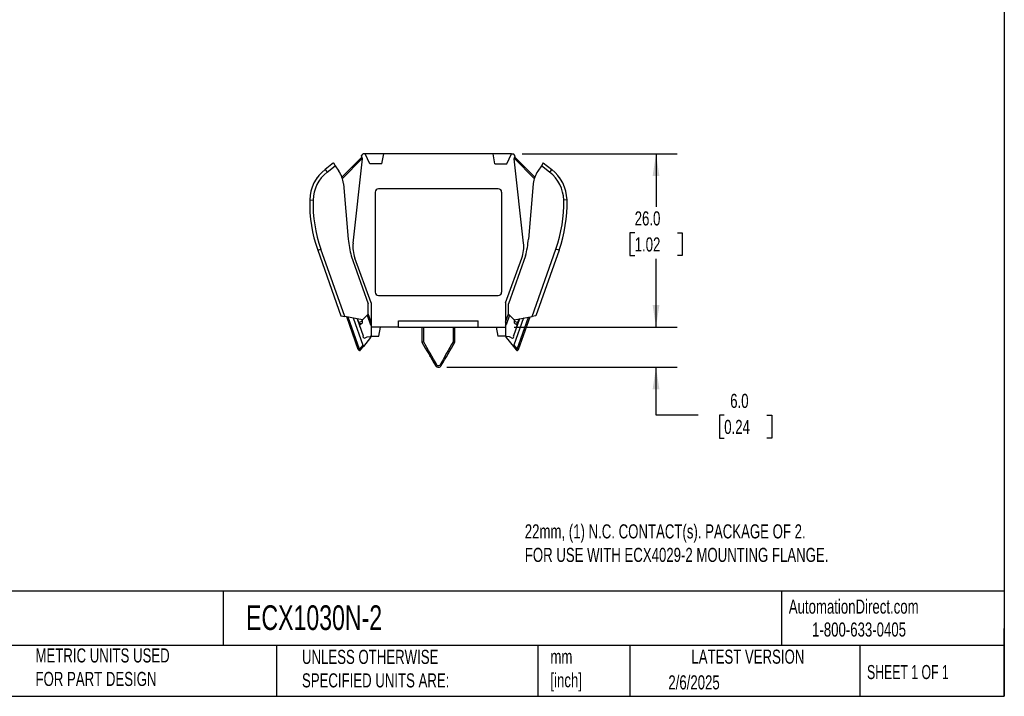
# Model space of a CAD drawing. Header units: millimetres. Extents: x 6 to 273, y 6 to 210.
# Tile 3 of 5: x 125 to 273, y 6 to 108. Entities that reach past the tile are written whole.
import ezdxf

# ---------------------------------------------------------------- set-up
doc = ezdxf.new("R2010")
doc.units = ezdxf.units.MM
doc.linetypes.add('SLD-Solid', pattern=[0])
doc.layers.add('DIMENSIONS', color=140, linetype='SLD-Solid', lineweight=25)
doc.layers.add('TEXT', color=140, linetype='SLD-Solid', lineweight=25)
doc.styles.add('SLDTEXTSTYLE0', font='TXT', dxfattribs={"width": 0.7})
doc.styles.add('SLDTEXTSTYLE1', font='TXT', dxfattribs={"width": 0.65})
doc.dimstyles.new('SLDDIMSTYLE1', dxfattribs={"dimtxt": 2.158008, "dimasz": 3.302, "dimexe": 0, "dimexo": 0.0625, "dimgap": 0.539502, "dimtad": 0, "dimtih": 1, "dimtoh": 1, "dimrnd": 1e-09, "dimzin": 4, "dimdsep": 46, "dimtxsty": 'SLDTEXTSTYLE0', "dimsah": 1, "dimcen": 0.09, "dimadec": 0, "dimazin": 1, "dimtfac": 1, "dimtofl": 0, "dimtmove": 0, "dimatfit": 3, "dimfxl": 0, "dimfrac": 2, "dimtolj": 1, "dimtzin": 12, "dimarcsym": 0})
doc.dimstyles.new('SLDDIMSTYLE2', dxfattribs={"dimtxt": 2.158008, "dimasz": 3.302, "dimexe": 0, "dimexo": 0.0625, "dimgap": 0.539502, "dimtad": 0, "dimtih": 1, "dimtoh": 1, "dimrnd": 1e-09, "dimzin": 4, "dimdsep": 46, "dimtxsty": 'SLDTEXTSTYLE0', "dimsah": 1, "dimcen": 0.09, "dimadec": 0, "dimazin": 1, "dimtfac": 1, "dimtmove": 0, "dimatfit": 0, "dimfxl": 0, "dimfrac": 2, "dimtolj": 1, "dimtzin": 12, "dimarcsym": 0})

# ---------------------------------------------------------------- blocks, each defined once
blk = doc.blocks.new('_D_1')
at = {"layer": 'DIMENSIONS'}
for p, q in [((200.66, 87.8), (223.94, 87.8)), ((220.76, 87.8), (220.76, 79.87)), ((217.56, 75.96), (216.83, 75.96)), ((216.83, 75.96), (216.83, 72.53)), ((223.97, 75.96), (224.69, 75.96)), ((224.69, 75.96), (224.69, 72.53)), ((216.83, 72.53), (217.56, 72.53)), ((224.69, 72.53), (223.97, 72.53)), ((220.76, 61.8), (220.76, 72.05)), ((199.46, 61.8), (223.94, 61.8))]:
    blk.add_line(p, q, dxfattribs=at)
for points in [[(220.76, 87.8), (220.25, 84.49), (221.27, 84.49)], [(220.76, 61.8), (221.27, 65.1), (220.25, 65.1)]]:
    blk.add_solid(points, dxfattribs=at)
at = {"layer": 'DIMENSIONS', "char_height": 2.117, "attachment_point": 1, "style": 'SLDTEXTSTYLE0'}
for s, insert in [('26.0', (217.56, 79.17)), ('1.02', (217.56, 75.26))]:
    blk.add_mtext(s, dxfattribs=dict(at, insert=insert))
blk = doc.blocks.new('_D_2')
at = {"layer": 'DIMENSIONS'}
for p, q in [((220.76, 61.8), (220.76, 68.15)), ((199.46, 61.8), (223.94, 61.8)), ((189.35, 55.75), (223.94, 55.75)), ((220.76, 48.56), (220.76, 55.75)), ((227.11, 48.56), (220.76, 48.56)), ((231, 48.56), (230.28, 48.56)), ((230.28, 48.56), (230.28, 45.13)), ((237.41, 48.56), (238.14, 48.56)), ((238.14, 48.56), (238.14, 45.13)), ((230.28, 45.13), (231, 45.13)), ((238.14, 45.13), (237.41, 45.13))]:
    blk.add_line(p, q, dxfattribs=at)
for points in [[(220.76, 61.8), (221.27, 65.1), (220.25, 65.1)], [(220.76, 55.75), (220.25, 52.45), (221.27, 52.45)]]:
    blk.add_solid(points, dxfattribs=at)
at = {"layer": 'DIMENSIONS', "char_height": 2.117, "attachment_point": 1, "style": 'SLDTEXTSTYLE0'}
for s, insert in [('6.0', (231.9, 51.77)), ('0.24', (231, 47.86))]:
    blk.add_mtext(s, dxfattribs=dict(at, insert=insert))

msp = doc.modelspace()

# ---------------------------------------------------------------- linework, layer by layer
for p, q in [((176.609, 87.32), (173.611, 84.322)), ((176.559, 87.506), (176.782, 87.795)), ((176.68, 87.057), (176.559, 87.506)), ((177.089, 87.795), (176.782, 87.795)), ((177.788, 86.295), (177.089, 87.795)), ((179.876, 87.795), (177.089, 87.795)), ((179.584, 86.295), (179.876, 87.795)), ((196.293, 87.795), (179.876, 87.795)), ((196.584, 86.295), (196.293, 87.795)), ((199.08, 87.795), (196.293, 87.795)), ((198.38, 86.295), (199.08, 87.795)), ((199.08, 87.795), (199.386, 87.795)), ((199.609, 87.506), (199.386, 87.795)), ((199.488, 87.057), (199.609, 87.506)), ((199.559, 87.32), (200.766, 86.113)), ((199.559, 87.32), (202.557, 84.322)), ((172.332, 86.443), (171.074, 85.46)), ((171.382, 85.066), (172.612, 86.028)), ((172.332, 86.443), (172.612, 86.028)), ((172.612, 86.028), (173.16, 85.215)), ((173.681, 84.109), (176.669, 87.097)), ((175.287, 74.404), (176.68, 87.057)), ((179.584, 86.295), (177.788, 86.295)), ((196.584, 86.295), (198.38, 86.295)), ((200.881, 74.404), (199.488, 87.057)), ((202.487, 84.109), (199.499, 87.097)), ((203.556, 86.028), (203.008, 85.215)), ((203.836, 86.443), (203.556, 86.028)), ((204.787, 85.066), (203.556, 86.028)), ((203.836, 86.443), (205.095, 85.46)), ((171.074, 85.46), (171.382, 85.066)), ((205.095, 85.46), (204.787, 85.066)), ((173.829, 83.327), (174.557, 75.002)), ((202.34, 83.327), (201.611, 75.002)), ((178.584, 82.048), (178.584, 67.042)), ((197.087, 82.545), (179.081, 82.545)), ((197.584, 82.048), (197.584, 67.042)), ((168.77, 80.881), (169.269, 80.869)), ((207.399, 80.881), (206.899, 80.869)), ((169.968, 73.35), (170.439, 73.517)), ((169.968, 73.35), (173.454, 63.505)), ((174.022, 63.399), (170.439, 73.517)), ((174.999, 72.473), (177.547, 65.278)), ((201.169, 72.473), (198.622, 65.278)), ((202.147, 63.399), (205.729, 73.517)), ((206.201, 73.35), (202.714, 63.505)), ((206.201, 73.35), (205.729, 73.517)), ((177.98, 65.42), (175.553, 72.164)), ((198.188, 65.42), (200.615, 72.164)), ((179.081, 66.545), (197.087, 66.545)), ((177.547, 63.746), (177.547, 65.278)), ((177.98, 65.42), (177.98, 61.795)), ((198.188, 65.42), (198.188, 61.795)), ((198.622, 63.746), (198.622, 65.278)), ((176.703, 62.902), (177.547, 63.746)), ((177.398, 63.597), (177.915, 62.129)), ((177.98, 62.548), (177.547, 63.777)), ((198.188, 62.548), (198.622, 63.777)), ((198.77, 63.597), (198.253, 62.129)), ((199.465, 62.902), (198.622, 63.746)), ((173.454, 63.505), (174.022, 63.399)), ((176.703, 62.902), (174.022, 63.399)), ((176.069, 58.416), (174.324, 63.343)), ((176.257, 58.483), (174.551, 63.301)), ((175.302, 63.162), (176.747, 59.083)), ((175.893, 63.052), (176.796, 60.503)), ((176.144, 62.474), (175.943, 63.043)), ((176.691, 62.668), (176.144, 62.474)), ((176.486, 62.277), (176.508, 62.285)), ((176.691, 62.668), (176.601, 62.921)), ((177.98, 62.152), (177.915, 62.129)), ((182.084, 62.748), (194.084, 62.748)), ((182.084, 61.795), (182.084, 62.748)), ((194.084, 61.795), (194.084, 62.748)), ((198.188, 62.152), (198.253, 62.129)), ((200.275, 63.052), (199.372, 60.503)), ((200.866, 63.162), (199.422, 59.083)), ((199.465, 62.902), (202.147, 63.399)), ((199.567, 62.921), (199.478, 62.668)), ((199.478, 62.668), (200.024, 62.474)), ((199.682, 62.277), (199.66, 62.285)), ((199.911, 58.483), (201.617, 63.301)), ((200.024, 62.474), (200.226, 63.043)), ((200.099, 58.416), (201.844, 63.343)), ((202.714, 63.505), (202.147, 63.399)), ((176.288, 61.961), (176.285, 62.028)), ((176.286, 61.961), (176.304, 61.901)), ((182.084, 61.795), (177.98, 61.795)), ((177.98, 61.795), (177.98, 60.445)), ((179.146, 60.445), (179.384, 61.795)), ((182.084, 61.795), (194.084, 61.795)), ((185.619, 61.795), (185.619, 59.52)), ((185.883, 59.577), (185.883, 61.795)), ((190.285, 61.795), (190.285, 59.577)), ((190.549, 59.52), (190.549, 61.795)), ((194.084, 61.795), (198.188, 61.795)), ((196.784, 61.795), (197.022, 60.445)), ((198.188, 61.795), (198.188, 60.445)), ((199.864, 61.901), (199.882, 61.961)), ((199.883, 62.028), (199.88, 61.961)), ((177.919, 60.205), (176.825, 58.862)), ((177.093, 60.202), (177.384, 60.329)), ((177.384, 60.329), (177.833, 60.368)), ((177.98, 60.445), (179.146, 60.445)), ((185.619, 59.52), (185.62, 59.52)), ((190.549, 59.52), (190.549, 59.52)), ((198.188, 60.445), (197.022, 60.445)), ((198.249, 60.205), (199.343, 58.862)), ((198.784, 60.329), (198.335, 60.368)), ((199.075, 60.202), (198.784, 60.329)), ((176.069, 58.416), (176.257, 58.483)), ((176.747, 59.083), (176.257, 58.483)), ((176.257, 58.483), (176.412, 58.357)), ((176.825, 58.862), (176.412, 58.357)), ((176.747, 59.083), (176.825, 58.862)), ((199.422, 59.083), (199.343, 58.862)), ((199.343, 58.862), (199.756, 58.357)), ((199.422, 59.083), (199.911, 58.483)), ((199.911, 58.483), (199.756, 58.357)), ((200.099, 58.416), (199.911, 58.483))]:
    msp.add_line(p, q)
at = {"flags": 128}
for points in [[(176.393, 62.223), (176.433, 62.252), (176.486, 62.277)], [(199.776, 62.223), (199.735, 62.252), (199.682, 62.277)], [(176.303, 61.894), (176.289, 61.951), (176.286, 62.003)], [(199.865, 61.894), (199.879, 61.951), (199.882, 62.003)]]:
    msp.add_lwpolyline(points, dxfattribs=at)
for centre, radius, start, end in [((174.768, 80.732), 6, 128, 178.57743), ((174.768, 80.732), 5.5, 128, 178.57743), ((170.057, 84.061), 0.25, 122.46514, 167.04015), ((169.844, 82.979), 4, 5, 34), ((206.324, 82.979), 4, 146, 175), ((201.401, 80.732), 5.5, 1.42257, 52), ((201.401, 80.732), 6, 1.42257, 52), ((206.111, 84.061), 0.25, 12.95985, 57.53486), ((179.081, 82.048), 0.497, 90, 180), ((197.087, 82.048), 0.497, 360, 90), ((189.763, 80.36), 21, 178.57743, 199.5), ((189.763, 80.36), 20.5, 178.57743, 199.5), ((186.405, 80.36), 20.5, 340.5, 1.42257), ((186.405, 80.36), 21, 340.5, 1.42257), ((189.5, 76.31), 15, 185, 194.82052), ((180.257, 73.857), 5, 173.72, 199.79278), ((195.911, 73.857), 5, 340.20722, 6.28), ((186.668, 76.31), 15, 345.17948, 355), ((179.081, 67.042), 0.497, 180, 270), ((197.087, 67.042), 0.497, 270, 360), ((176.408, 62.568), 0.3, 289.5, 19.5), ((178.387, 62.295), 0.5, 199.40935, 215.51706), ((197.781, 62.295), 0.5, 324.48294, 340.59065), ((199.76, 62.568), 0.3, 160.5, 250.5), ((176.959, 60.351), 0.2, 140.06379, 312.00621), ((177.079, 60.603), 0.3, 199.5, 204.41795), ((177.842, 60.268), 0.1, 320.81, 95), ((198.326, 60.268), 0.1, 85, 219.19), ((199.209, 60.351), 0.2, 227.99379, 39.93621), ((199.089, 60.603), 0.3, 335.58205, 340.5), ((176.257, 58.483), 0.2, 199.5, 320.8416), ((199.911, 58.483), 0.2, 219.1584, 340.5)]:
    msp.add_arc(centre, radius, start, end)
for points in [[(176.103, 62.46), (176.103, 62.46), (176.117, 62.465), (176.144, 62.474)], [(200.065, 62.46), (200.065, 62.46), (200.049, 62.466), (200.024, 62.474)], [(185.62, 59.52), (186.291, 58.358), (186.97, 57.182), (187.648, 56.006)], [(187.83, 56.109), (187.169, 57.287), (186.512, 58.458), (185.883, 59.577)], [(190.285, 59.577), (189.657, 58.458), (188.999, 57.287), (188.338, 56.109)], [(188.52, 56.006), (189.199, 57.182), (189.878, 58.358), (190.549, 59.52)], [(187.83, 56.109), (187.783, 56.082), (187.689, 56.028), (187.649, 56.006), (187.648, 56.006)], [(188.338, 56.109), (188.385, 56.082), (188.48, 56.028), (188.52, 56.006), (188.52, 56.006)]]:
    msp.add_open_spline(points, degree=3)
for points, knots in [([(176.486, 62.277), (176.469, 62.271), (176.431, 62.256), (176.344, 62.267), (176.309, 62.275), (176.249, 62.316), (176.228, 62.335), (176.183, 62.39), (176.16, 62.429), (176.144, 62.474)], [0, 0, 0, 0, 0.5, 0.5, 0.75, 0.75, 0.875, 0.875, 1, 1, 1, 1]), ([(176.187, 62.223), (176.197, 62.196), (176.22, 62.131), (176.252, 62.044), (176.279, 61.977), (176.285, 61.961), (176.288, 61.952)], [0, 0, 0, 0, 0.1068258, 0.2520525, 0.5909003, 1, 1, 1, 1]), ([(176.286, 61.987), (176.288, 62.018), (176.292, 62.081), (176.334, 62.165), (176.395, 62.233), (176.447, 62.26), (176.472, 62.273)], [0, 0, 0, 0, 0.2555346, 0.5151956, 0.7667317, 1, 1, 1, 1]), ([(199.682, 62.277), (199.699, 62.271), (199.737, 62.256), (199.825, 62.267), (199.859, 62.275), (199.919, 62.316), (199.94, 62.335), (199.985, 62.39), (200.008, 62.429), (200.024, 62.474)], [0, 0, 0, 0, 0.5, 0.5, 0.75, 0.75, 0.875, 0.875, 1, 1, 1, 1]), ([(199.696, 62.273), (199.721, 62.26), (199.774, 62.233), (199.835, 62.165), (199.876, 62.081), (199.88, 62.018), (199.882, 61.987)], [0, 0, 0, 0, 0.2332683, 0.4848044, 0.7444654, 1, 1, 1, 1]), ([(199.88, 61.952), (199.882, 61.957), (199.886, 61.968), (199.902, 62.005), (199.926, 62.069), (199.948, 62.129), (199.968, 62.185), (199.974, 62.203)], [0, 0, 0, 0, 0.302913, 0.608233, 0.7632225, 0.9215666, 1, 1, 1, 1]), ([(185.883, 59.577), (185.871, 59.573), (185.847, 59.566), (185.811, 59.557), (185.779, 59.548), (185.751, 59.542), (185.727, 59.536), (185.687, 59.527), (185.636, 59.518), (185.625, 59.519), (185.62, 59.52)], [0, 0, 0, 0, 0.1068671, 0.2046471, 0.2932318, 0.3724484, 0.4422589, 0.5027642, 0.7550751, 1, 1, 1, 1]), ([(190.549, 59.52), (190.548, 59.52), (190.545, 59.518), (190.533, 59.519), (190.515, 59.521), (190.491, 59.526), (190.451, 59.534), (190.381, 59.55), (190.32, 59.567), (190.285, 59.577)], [0, 0, 0, 0, 0.0978787, 0.1968641, 0.2971106, 0.3985475, 0.5012636, 0.7095599, 1, 1, 1, 1]), ([(186.828, 57.428), (186.838, 57.409), (186.852, 57.385), (186.868, 57.359), (186.873, 57.35), (186.874, 57.347), (186.875, 57.346), (186.875, 57.345), (186.875, 57.345)], [0, 0, 0, 0, 0.65984454, 0.88961053, 0.96188741, 0.98517824, 0.99906761, 1, 1, 1, 1]), ([(186.875, 57.345), (186.874, 57.347), (186.871, 57.353), (186.857, 57.376), (186.845, 57.398), (186.835, 57.415)], [0, 0, 0, 0, 0.051819, 0.2745444, 1, 1, 1, 1]), ([(187.648, 56.006), (187.698, 55.92), (187.851, 55.778), (188.216, 55.721), (188.445, 55.876), (188.52, 56.006)], [0, 0, 0, 0, 0.017854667, 0.035709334, 0.062491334, 0.062491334, 0.062491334, 0.062491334]), ([(188.338, 56.109), (188.295, 56.032), (188.161, 55.938), (187.948, 55.973), (187.859, 56.058), (187.83, 56.109)], [0, 0, 0, 0, 0.026782, 0.044636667, 0.062491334, 0.062491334, 0.062491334, 0.062491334])]:
    msp.add_open_spline(points, degree=3, knots=knots)
at = {"layer": 'TEXT'}
for p, q in [((273.05, 209.55), (273.05, 6.35)), ((273.05, 22.126), (6.35, 22.126)), ((155.759, 22.126), (155.759, 13.97)), ((239.575, 22.126), (239.575, 13.97)), ((273.05, 6.35), (273.05, 16.51)), ((273.05, 13.97), (6.35, 13.97)), ((163.78, 13.97), (163.78, 6.35)), ((203.024, 13.97), (203.024, 6.35)), ((216.812, 13.97), (216.812, 6.35)), ((251.349, 13.97), (251.349, 6.35)), ((6.35, 6.35), (273.05, 6.35))]:
    msp.add_line(p, q, dxfattribs=at)

# ---------------------------------------------------------------- texts
for s, insert, char_height, attachment_point, style in [('22mm, (1) N.C. CONTACT(s). PACKAGE OF 2. ^JFOR USE WITH ECX4029-2 MOUNTING FLANGE.', (201.061, 32.173), 2.11667, 1, 'SLDTEXTSTYLE0'), ('AutomationDirect.com', (240.695, 20.877), 2.11667, 1, 'SLDTEXTSTYLE0'), ('ECX1030N-2', (159.208, 20.011), 3.7042, 1, 'SLDTEXTSTYLE0'), ('1-800-633-0405', (244.192, 17.437), 2.11667, 1, 'SLDTEXTSTYLE0'), ('METRIC UNITS USED ^JFOR PART DESIGN', (127.604, 13.546), 2.11667, 1, 'SLDTEXTSTYLE0'), ('UNLESS OTHERWISE ^JSPECIFIED UNITS ARE:', (167.608, 13.331), 2.11667, 1, 'SLDTEXTSTYLE0'), ('LATEST VERSION', (234.552, 13.364), 2.11667, 2, 'SLDTEXTSTYLE0'), ('mm^J[inch]', (204.907, 13.357), 2.1167, 1, 'SLDTEXTSTYLE0'), ('SHEET 1 OF 1', (252.441, 11.051), 2.11667, 1, 'SLDTEXTSTYLE1'), ('2/6/2025', (222.613, 9.503), 2.1167, 1, 'SLDTEXTSTYLE0')]:
    msp.add_mtext(s, dxfattribs=dict(at, insert=insert, char_height=char_height, attachment_point=attachment_point, style=style))

# ---------------------------------------------------------------- dimensions: what is measured, and where the dimension line sits
at = {"layer": 'DIMENSIONS'}
for base, p2, dimstyle, picture, middle in [((220.762, 87.795), (199.386, 87.795), 'SLDDIMSTYLE1', '_D_1', (220.762, 75.96)), ((220.762, 55.754), (188.084, 55.754), 'SLDDIMSTYLE2', '_D_2', (220.762, 48.56))]:
    dim = msp.add_linear_dim(base=base, p1=(198.188, 61.795), p2=p2, angle=90, dimstyle=dimstyle, dxfattribs=at)
    dim.commit()
    dim.dimension.update_dxf_attribs({"geometry": picture, "text_midpoint": middle, "dimtype": 160})

doc.saveas('drawing.dxf')
